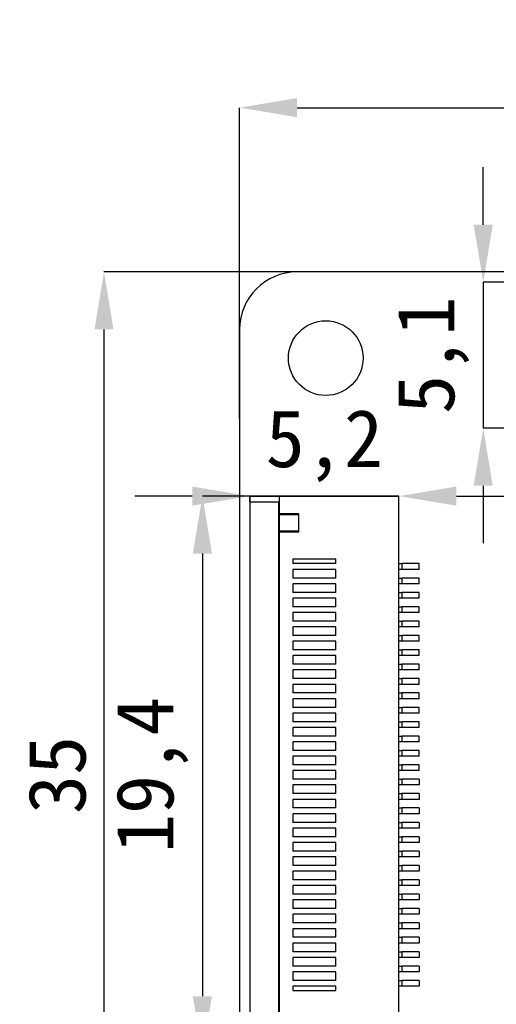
# Model space of a CAD drawing. Header units: millimetres. Extents: x 1707 to 1854, y 2274 to 2502.
# Tile 13 of 22: x 1707 to 1724, y 2379 to 2413. Entities that reach past the tile are written whole.
import ezdxf

# ---------------------------------------------------------------- set-up
doc = ezdxf.new("R2010")
doc.units = ezdxf.units.MM
doc.styles.add('黑体高度2mm', font='simhei.ttf', dxfattribs={"height": 2})
doc.dimstyles.new('红色高度2mm', dxfattribs={"dimtxt": 2, "dimasz": 2, "dimexe": 0, "dimexo": 0, "dimtad": 1, "dimdec": 1, "dimtxsty": '黑体高度2mm', "dimcen": 2.5, "dimclrd": 1, "dimclre": 1, "dimclrt": 1, "dimadec": 0, "dimazin": 0, "dimtfac": 1, "dimtdec": 1, "dimtmove": 0, "dimatfit": 3, "dimfxl": 1, "dimarcsym": 0})

# ---------------------------------------------------------------- blocks, each defined once
blk = doc.blocks.new('*D23')
at = {"color": 1, "lineweight": -2, "transparency": 16777216}
for p, q in [((1714.72, 2399.57), (1714.72, 2410.392)), ((1716.72, 2410.392), (1782.32, 2410.392)), ((1784.32, 2398.979), (1784.32, 2410.392))]:
    blk.add_line(p, q, dxfattribs=at)
at = {"color": 1, "transparency": 16777216}
for points in [[(1716.72, 2410.725), (1716.72, 2410.059), (1714.72, 2410.392)], [(1782.32, 2410.725), (1782.32, 2410.059), (1784.32, 2410.392)]]:
    blk.add_solid(points, dxfattribs=at)
at = {"layer": 'Defpoints', "color": 0, "transparency": 16777216}
for p in [(1784.32, 2410.392), (1714.72, 2399.57), (1784.32, 2398.979)]:
    blk.add_point(p, dxfattribs=at)
at = {"color": 1, "transparency": 16777216, "insert": (1749.52, 2412.14), "char_height": 2, "attachment_point": 5, "style": '黑体高度2mm'}
blk.add_mtext('69,6', dxfattribs=at)
blk = doc.blocks.new('*D24')
at = {"color": 1, "lineweight": -2, "transparency": 16777216}
for p, q in [((1720.769, 2404.679), (1709.996, 2404.679)), ((1709.996, 2402.679), (1709.996, 2371.679)), ((1720.769, 2369.679), (1709.996, 2369.679))]:
    blk.add_line(p, q, dxfattribs=at)
at = {"color": 1, "transparency": 16777216}
for points in [[(1709.663, 2402.679), (1710.33, 2402.679), (1709.996, 2404.679)], [(1709.663, 2371.679), (1710.33, 2371.679), (1709.996, 2369.679)]]:
    blk.add_solid(points, dxfattribs=at)
at = {"layer": 'Defpoints', "color": 0, "transparency": 16777216}
for p in [(1720.769, 2404.679), (1709.996, 2369.679), (1720.769, 2369.679)]:
    blk.add_point(p, dxfattribs=at)
at = {"color": 1, "transparency": 16777216, "insert": (1708.371, 2387.179), "char_height": 2, "attachment_point": 5, "rotation": 90, "style": '黑体高度2mm'}
blk.add_mtext('35', dxfattribs=at)
blk = doc.blocks.new('*D26')
at = {"color": 1, "lineweight": -2, "transparency": 16777216}
for p, q in [((1723.205, 2406.319), (1723.205, 2408.319)), ((1725.39, 2404.319), (1723.205, 2404.319)), ((1723.205, 2404.319), (1723.205, 2399.239)), ((1725.39, 2399.239), (1723.205, 2399.239)), ((1723.205, 2397.239), (1723.205, 2395.239))]:
    blk.add_line(p, q, dxfattribs=at)
at = {"color": 1, "transparency": 16777216}
for points in [[(1722.871, 2406.319), (1723.538, 2406.319), (1723.205, 2404.319)], [(1722.871, 2397.239), (1723.538, 2397.239), (1723.205, 2399.239)]]:
    blk.add_solid(points, dxfattribs=at)
at = {"layer": 'Defpoints', "color": 0, "transparency": 16777216}
for p in [(1725.39, 2404.319), (1723.205, 2399.239), (1725.39, 2399.239)]:
    blk.add_point(p, dxfattribs=at)
at = {"color": 1, "transparency": 16777216, "insert": (1721.456, 2401.779), "char_height": 2, "attachment_point": 5, "rotation": 90, "style": '黑体高度2mm'}
blk.add_mtext('5,1', dxfattribs=at)
blk = doc.blocks.new('*D29')
at = {"color": 1, "lineweight": -2, "transparency": 16777216}
for p, q in [((1720.27, 2396.879), (1713.424, 2396.879)), ((1713.424, 2394.879), (1713.424, 2379.479)), ((1720.27, 2377.479), (1713.424, 2377.479))]:
    blk.add_line(p, q, dxfattribs=at)
at = {"color": 1, "transparency": 16777216}
for points in [[(1713.091, 2394.879), (1713.757, 2394.879), (1713.424, 2396.879)], [(1713.091, 2379.479), (1713.757, 2379.479), (1713.424, 2377.479)]]:
    blk.add_solid(points, dxfattribs=at)
at = {"layer": 'Defpoints', "color": 0, "transparency": 16777216}
for p in [(1720.27, 2396.879), (1713.424, 2377.479), (1720.27, 2377.479)]:
    blk.add_point(p, dxfattribs=at)
at = {"color": 1, "transparency": 16777216, "insert": (1711.675, 2387.179), "char_height": 2, "attachment_point": 5, "rotation": 90, "style": '黑体高度2mm'}
blk.add_mtext('19,4', dxfattribs=at)
blk = doc.blocks.new('*D30')
at = {"color": 1, "lineweight": -2, "transparency": 16777216}
for p, q in [((1713.07, 2396.879), (1711.07, 2396.879)), ((1715.07, 2396.679), (1715.07, 2396.879)), ((1715.07, 2396.879), (1720.27, 2396.879)), ((1720.27, 2396.679), (1720.27, 2396.879)), ((1722.27, 2396.879), (1724.27, 2396.879))]:
    blk.add_line(p, q, dxfattribs=at)
at = {"color": 1, "transparency": 16777216}
for points in [[(1713.07, 2397.212), (1713.07, 2396.546), (1715.07, 2396.879)], [(1722.27, 2397.212), (1722.27, 2396.546), (1720.27, 2396.879)]]:
    blk.add_solid(points, dxfattribs=at)
at = {"layer": 'Defpoints', "color": 0, "transparency": 16777216}
for p in [(1720.27, 2396.879), (1715.07, 2396.679), (1720.27, 2396.679)]:
    blk.add_point(p, dxfattribs=at)
at = {"color": 1, "transparency": 16777216, "insert": (1717.67, 2398.627), "char_height": 2, "attachment_point": 5, "style": '黑体高度2mm'}
blk.add_mtext('5,2', dxfattribs=at)

msp = doc.modelspace()

# ---------------------------------------------------------------- linework, layer by layer
at = {"color": 7, "linetype": 'Continuous', "lineweight": 25}
for p, q in [((1782.32, 2404.679), (1716.72, 2404.679)), ((1714.72, 2402.679), (1714.72, 2371.679)), ((1715.07, 2396.879), (1715.07, 2396.679)), ((1715.07, 2396.879), (1716.092, 2396.879)), ((1716.092, 2396.879), (1716.092, 2396.259)), ((1720.27, 2396.879), (1716.092, 2396.879)), ((1720.27, 2377.479), (1720.27, 2396.879)), ((1715.07, 2396.679), (1715.07, 2377.679)), ((1715.07, 2396.679), (1716.072, 2396.679)), ((1716.072, 2396.679), (1716.072, 2377.679)), ((1716.786, 2396.259), (1716.092, 2396.259)), ((1716.092, 2396.239), (1716.766, 2396.239)), ((1716.092, 2396.239), (1716.092, 2395.66)), ((1716.766, 2396.239), (1716.766, 2395.66)), ((1716.786, 2395.64), (1716.786, 2396.259)), ((1716.766, 2395.66), (1716.092, 2395.66)), ((1716.092, 2395.64), (1716.786, 2395.64)), ((1716.092, 2395.64), (1716.092, 2378.718)), ((1718.07, 2394.679), (1716.57, 2394.679)), ((1716.57, 2394.679), (1716.57, 2394.529)), ((1718.07, 2394.529), (1716.57, 2394.529)), ((1718.07, 2394.529), (1718.07, 2394.679)), ((1720.27, 2394.529), (1720.37, 2394.529)), ((1720.37, 2394.529), (1720.37, 2394.329)), ((1720.97, 2394.529), (1720.37, 2394.529)), ((1720.97, 2394.329), (1720.97, 2394.529)), ((1716.57, 2394.329), (1716.57, 2394.029)), ((1718.07, 2394.329), (1716.57, 2394.329)), ((1718.07, 2394.029), (1718.07, 2394.329)), ((1720.37, 2394.329), (1720.27, 2394.329)), ((1720.97, 2394.329), (1720.37, 2394.329)), ((1718.07, 2394.029), (1716.57, 2394.029)), ((1718.07, 2393.829), (1716.57, 2393.829)), ((1716.57, 2393.829), (1716.57, 2393.529)), ((1718.07, 2393.529), (1718.07, 2393.829)), ((1720.27, 2394.029), (1720.37, 2394.029)), ((1720.37, 2393.829), (1720.27, 2393.829)), ((1720.37, 2394.029), (1720.37, 2393.829)), ((1720.97, 2394.029), (1720.37, 2394.029)), ((1720.97, 2393.829), (1720.37, 2393.829)), ((1720.97, 2393.829), (1720.97, 2394.029)), ((1716.072, 2393.479), (1716.092, 2393.479)), ((1718.07, 2393.529), (1716.57, 2393.529)), ((1720.27, 2393.529), (1720.37, 2393.529)), ((1720.37, 2393.529), (1720.37, 2393.329)), ((1720.97, 2393.529), (1720.37, 2393.529)), ((1720.97, 2393.329), (1720.97, 2393.529)), ((1718.07, 2393.329), (1716.57, 2393.329)), ((1716.57, 2393.329), (1716.57, 2393.029)), ((1718.07, 2393.029), (1716.57, 2393.029)), ((1718.07, 2393.029), (1718.07, 2393.329)), ((1720.37, 2393.329), (1720.27, 2393.329)), ((1720.27, 2393.029), (1720.37, 2393.029)), ((1720.97, 2393.329), (1720.37, 2393.329)), ((1720.37, 2393.029), (1720.37, 2392.829)), ((1720.97, 2393.029), (1720.37, 2393.029)), ((1720.97, 2392.829), (1720.97, 2393.029)), ((1718.07, 2392.829), (1716.57, 2392.829)), ((1716.57, 2392.829), (1716.57, 2392.529)), ((1718.07, 2392.529), (1718.07, 2392.829)), ((1720.37, 2392.829), (1720.27, 2392.829)), ((1720.97, 2392.829), (1720.37, 2392.829)), ((1718.07, 2392.529), (1716.57, 2392.529)), ((1720.27, 2392.529), (1720.37, 2392.529)), ((1720.37, 2392.529), (1720.37, 2392.329)), ((1720.97, 2392.529), (1720.37, 2392.529)), ((1720.97, 2392.329), (1720.97, 2392.529)), ((1718.07, 2392.329), (1716.57, 2392.329)), ((1716.57, 2392.329), (1716.57, 2392.029)), ((1718.07, 2392.029), (1716.57, 2392.029)), ((1718.07, 2392.029), (1718.07, 2392.329)), ((1720.37, 2392.329), (1720.27, 2392.329)), ((1720.27, 2392.029), (1720.37, 2392.029)), ((1720.97, 2392.329), (1720.37, 2392.329)), ((1720.37, 2392.029), (1720.37, 2391.829)), ((1720.97, 2392.029), (1720.37, 2392.029)), ((1720.97, 2391.829), (1720.97, 2392.029)), ((1718.07, 2391.829), (1716.57, 2391.829)), ((1716.57, 2391.829), (1716.57, 2391.529)), ((1718.07, 2391.529), (1718.07, 2391.829)), ((1720.37, 2391.829), (1720.27, 2391.829)), ((1720.97, 2391.829), (1720.37, 2391.829)), ((1718.07, 2391.529), (1716.57, 2391.529)), ((1718.07, 2391.329), (1716.57, 2391.329)), ((1716.57, 2391.329), (1716.57, 2391.029)), ((1718.07, 2391.029), (1718.07, 2391.329)), ((1720.27, 2391.529), (1720.37, 2391.529)), ((1720.37, 2391.329), (1720.27, 2391.329)), ((1720.37, 2391.529), (1720.37, 2391.329)), ((1720.97, 2391.529), (1720.37, 2391.529)), ((1720.97, 2391.329), (1720.37, 2391.329)), ((1720.97, 2391.329), (1720.97, 2391.529)), ((1718.07, 2391.029), (1716.57, 2391.029)), ((1720.27, 2391.029), (1720.37, 2391.029)), ((1720.37, 2391.029), (1720.37, 2390.829)), ((1720.97, 2391.029), (1720.37, 2391.029)), ((1720.97, 2390.829), (1720.97, 2391.029)), ((1718.07, 2390.829), (1716.57, 2390.829)), ((1716.57, 2390.829), (1716.57, 2390.529)), ((1718.07, 2390.529), (1718.07, 2390.829)), ((1720.37, 2390.829), (1720.27, 2390.829)), ((1720.97, 2390.829), (1720.37, 2390.829)), ((1718.07, 2390.529), (1716.57, 2390.529)), ((1718.07, 2390.329), (1716.57, 2390.329)), ((1716.57, 2390.329), (1716.57, 2390.029)), ((1718.07, 2390.029), (1718.07, 2390.329)), ((1720.27, 2390.529), (1720.37, 2390.529)), ((1720.37, 2390.329), (1720.27, 2390.329)), ((1720.37, 2390.529), (1720.37, 2390.329)), ((1720.97, 2390.529), (1720.37, 2390.529)), ((1720.97, 2390.329), (1720.37, 2390.329)), ((1720.97, 2390.329), (1720.97, 2390.529)), ((1718.07, 2390.029), (1716.57, 2390.029)), ((1720.27, 2390.029), (1720.37, 2390.029)), ((1720.37, 2390.029), (1720.37, 2389.829)), ((1720.97, 2390.029), (1720.37, 2390.029)), ((1720.97, 2389.829), (1720.97, 2390.029)), ((1718.07, 2389.829), (1716.57, 2389.829)), ((1716.57, 2389.829), (1716.57, 2389.529)), ((1718.07, 2389.529), (1718.07, 2389.829)), ((1720.37, 2389.829), (1720.27, 2389.829)), ((1720.97, 2389.829), (1720.37, 2389.829)), ((1718.07, 2389.529), (1716.57, 2389.529)), ((1718.07, 2389.329), (1716.57, 2389.329)), ((1716.57, 2389.329), (1716.57, 2389.029)), ((1718.07, 2389.029), (1718.07, 2389.329)), ((1720.27, 2389.529), (1720.37, 2389.529)), ((1720.37, 2389.329), (1720.27, 2389.329)), ((1720.37, 2389.529), (1720.37, 2389.329)), ((1720.97, 2389.529), (1720.37, 2389.529)), ((1720.97, 2389.329), (1720.37, 2389.329)), ((1720.97, 2389.329), (1720.97, 2389.529)), ((1718.07, 2389.029), (1716.57, 2389.029)), ((1720.27, 2389.029), (1720.37, 2389.029)), ((1720.37, 2389.029), (1720.37, 2388.829)), ((1720.97, 2389.029), (1720.37, 2389.029)), ((1720.97, 2388.829), (1720.97, 2389.029)), ((1718.07, 2388.829), (1716.57, 2388.829)), ((1716.57, 2388.829), (1716.57, 2388.529)), ((1718.07, 2388.529), (1718.07, 2388.829)), ((1720.37, 2388.829), (1720.27, 2388.829)), ((1720.97, 2388.829), (1720.37, 2388.829)), ((1718.07, 2388.529), (1716.57, 2388.529)), ((1718.07, 2388.329), (1716.57, 2388.329)), ((1716.57, 2388.329), (1716.57, 2388.029)), ((1718.07, 2388.029), (1718.07, 2388.329)), ((1720.27, 2388.529), (1720.37, 2388.529)), ((1720.37, 2388.329), (1720.27, 2388.329)), ((1720.37, 2388.529), (1720.37, 2388.329)), ((1720.97, 2388.529), (1720.37, 2388.529)), ((1720.97, 2388.329), (1720.37, 2388.329)), ((1720.97, 2388.329), (1720.97, 2388.529)), ((1718.07, 2388.029), (1716.57, 2388.029)), ((1720.27, 2388.029), (1720.37, 2388.029)), ((1720.37, 2388.029), (1720.37, 2387.829)), ((1720.97, 2388.029), (1720.37, 2388.029)), ((1720.97, 2387.829), (1720.97, 2388.029)), ((1718.07, 2387.829), (1716.57, 2387.829)), ((1716.57, 2387.829), (1716.57, 2387.529)), ((1718.07, 2387.529), (1718.07, 2387.829)), ((1720.37, 2387.829), (1720.27, 2387.829)), ((1720.97, 2387.829), (1720.37, 2387.829)), ((1718.07, 2387.529), (1716.57, 2387.529)), ((1718.07, 2387.329), (1716.57, 2387.329)), ((1716.57, 2387.329), (1716.57, 2387.029)), ((1718.07, 2387.029), (1718.07, 2387.329)), ((1720.27, 2387.529), (1720.37, 2387.529)), ((1720.37, 2387.329), (1720.27, 2387.329)), ((1720.37, 2387.529), (1720.37, 2387.329)), ((1720.97, 2387.529), (1720.37, 2387.529)), ((1720.97, 2387.329), (1720.37, 2387.329)), ((1720.97, 2387.329), (1720.97, 2387.529)), ((1718.07, 2387.029), (1716.57, 2387.029)), ((1720.27, 2387.029), (1720.37, 2387.029)), ((1720.37, 2387.029), (1720.37, 2386.829)), ((1720.97, 2387.029), (1720.37, 2387.029)), ((1720.97, 2387.029), (1720.97, 2386.829)), ((1718.07, 2386.829), (1716.57, 2386.829)), ((1716.57, 2386.829), (1716.57, 2386.529)), ((1718.07, 2386.529), (1716.57, 2386.529)), ((1718.07, 2386.529), (1718.07, 2386.829)), ((1720.37, 2386.829), (1720.27, 2386.829)), ((1720.27, 2386.529), (1720.37, 2386.529)), ((1720.97, 2386.829), (1720.37, 2386.829)), ((1720.37, 2386.529), (1720.37, 2386.329)), ((1720.97, 2386.529), (1720.37, 2386.529)), ((1720.97, 2386.529), (1720.97, 2386.329)), ((1718.07, 2386.329), (1716.57, 2386.329)), ((1716.57, 2386.329), (1716.57, 2386.029)), ((1718.07, 2386.029), (1718.07, 2386.329)), ((1720.37, 2386.329), (1720.27, 2386.329)), ((1720.97, 2386.329), (1720.37, 2386.329)), ((1718.07, 2386.029), (1716.57, 2386.029)), ((1720.27, 2386.029), (1720.37, 2386.029)), ((1720.37, 2386.029), (1720.37, 2385.829)), ((1720.97, 2386.029), (1720.37, 2386.029)), ((1720.97, 2386.029), (1720.97, 2385.829)), ((1718.07, 2385.829), (1716.57, 2385.829)), ((1716.57, 2385.829), (1716.57, 2385.529)), ((1718.07, 2385.529), (1716.57, 2385.529)), ((1718.07, 2385.529), (1718.07, 2385.829)), ((1720.37, 2385.829), (1720.27, 2385.829)), ((1720.27, 2385.529), (1720.37, 2385.529)), ((1720.97, 2385.829), (1720.37, 2385.829)), ((1720.37, 2385.529), (1720.37, 2385.329)), ((1720.97, 2385.529), (1720.37, 2385.529)), ((1720.97, 2385.529), (1720.97, 2385.329)), ((1718.07, 2385.329), (1716.57, 2385.329)), ((1716.57, 2385.329), (1716.57, 2385.029)), ((1718.07, 2385.029), (1718.07, 2385.329)), ((1720.37, 2385.329), (1720.27, 2385.329)), ((1720.97, 2385.329), (1720.37, 2385.329)), ((1718.07, 2385.029), (1716.57, 2385.029)), ((1718.07, 2384.829), (1716.57, 2384.829)), ((1716.57, 2384.829), (1716.57, 2384.529)), ((1718.07, 2384.529), (1718.07, 2384.829)), ((1720.27, 2385.029), (1720.37, 2385.029)), ((1720.37, 2384.829), (1720.27, 2384.829)), ((1720.37, 2385.029), (1720.37, 2384.829)), ((1720.97, 2385.029), (1720.37, 2385.029)), ((1720.97, 2384.829), (1720.37, 2384.829)), ((1720.97, 2385.029), (1720.97, 2384.829)), ((1718.07, 2384.529), (1716.57, 2384.529)), ((1720.27, 2384.529), (1720.37, 2384.529)), ((1720.37, 2384.529), (1720.37, 2384.329)), ((1720.97, 2384.529), (1720.37, 2384.529)), ((1720.97, 2384.529), (1720.97, 2384.329)), ((1718.07, 2384.329), (1716.57, 2384.329)), ((1716.57, 2384.329), (1716.57, 2384.029)), ((1718.07, 2384.029), (1718.07, 2384.329)), ((1720.37, 2384.329), (1720.27, 2384.329)), ((1720.97, 2384.329), (1720.37, 2384.329)), ((1718.07, 2384.029), (1716.57, 2384.029)), ((1718.07, 2383.829), (1716.57, 2383.829)), ((1716.57, 2383.829), (1716.57, 2383.529)), ((1718.07, 2383.529), (1718.07, 2383.829)), ((1720.27, 2384.029), (1720.37, 2384.029)), ((1720.37, 2383.829), (1720.27, 2383.829)), ((1720.37, 2384.029), (1720.37, 2383.829)), ((1720.97, 2384.029), (1720.37, 2384.029)), ((1720.97, 2383.829), (1720.37, 2383.829)), ((1720.97, 2384.029), (1720.97, 2383.829)), ((1718.07, 2383.529), (1716.57, 2383.529)), ((1720.27, 2383.529), (1720.37, 2383.529)), ((1720.37, 2383.529), (1720.37, 2383.329)), ((1720.97, 2383.529), (1720.37, 2383.529)), ((1720.97, 2383.529), (1720.97, 2383.329)), ((1718.07, 2383.329), (1716.57, 2383.329)), ((1716.57, 2383.329), (1716.57, 2383.029)), ((1718.07, 2383.029), (1718.07, 2383.329)), ((1720.37, 2383.329), (1720.27, 2383.329)), ((1720.97, 2383.329), (1720.37, 2383.329)), ((1718.07, 2383.029), (1716.57, 2383.029)), ((1718.07, 2382.829), (1716.57, 2382.829)), ((1716.57, 2382.829), (1716.57, 2382.529)), ((1718.07, 2382.529), (1718.07, 2382.829)), ((1720.27, 2383.029), (1720.37, 2383.029)), ((1720.37, 2382.829), (1720.27, 2382.829)), ((1720.37, 2383.029), (1720.37, 2382.829)), ((1720.97, 2383.029), (1720.37, 2383.029)), ((1720.97, 2382.829), (1720.37, 2382.829)), ((1720.97, 2383.029), (1720.97, 2382.829)), ((1718.07, 2382.529), (1716.57, 2382.529)), ((1720.27, 2382.529), (1720.37, 2382.529)), ((1720.37, 2382.529), (1720.37, 2382.329)), ((1720.97, 2382.529), (1720.37, 2382.529)), ((1720.97, 2382.529), (1720.97, 2382.329)), ((1718.07, 2382.329), (1716.57, 2382.329)), ((1716.57, 2382.329), (1716.57, 2382.029)), ((1718.07, 2382.029), (1718.07, 2382.329)), ((1720.37, 2382.329), (1720.27, 2382.329)), ((1720.97, 2382.329), (1720.37, 2382.329)), ((1718.07, 2382.029), (1716.57, 2382.029)), ((1718.07, 2381.829), (1716.57, 2381.829)), ((1716.57, 2381.829), (1716.57, 2381.529)), ((1718.07, 2381.529), (1718.07, 2381.829)), ((1720.27, 2382.029), (1720.37, 2382.029)), ((1720.37, 2381.829), (1720.27, 2381.829)), ((1720.37, 2382.029), (1720.37, 2381.829)), ((1720.97, 2382.029), (1720.37, 2382.029)), ((1720.97, 2381.829), (1720.37, 2381.829)), ((1720.97, 2382.029), (1720.97, 2381.829)), ((1718.07, 2381.529), (1716.57, 2381.529)), ((1720.27, 2381.529), (1720.37, 2381.529)), ((1720.37, 2381.529), (1720.37, 2381.329)), ((1720.97, 2381.529), (1720.37, 2381.529)), ((1720.97, 2381.529), (1720.97, 2381.329)), ((1718.07, 2381.329), (1716.57, 2381.329)), ((1716.57, 2381.329), (1716.57, 2381.029)), ((1718.07, 2381.029), (1718.07, 2381.329)), ((1720.37, 2381.329), (1720.27, 2381.329)), ((1720.97, 2381.329), (1720.37, 2381.329)), ((1718.07, 2381.029), (1716.57, 2381.029)), ((1718.07, 2380.829), (1716.57, 2380.829)), ((1716.57, 2380.829), (1716.57, 2380.529)), ((1718.07, 2380.529), (1718.07, 2380.829)), ((1720.27, 2381.029), (1720.37, 2381.029)), ((1720.37, 2380.829), (1720.27, 2380.829)), ((1720.37, 2381.029), (1720.37, 2380.829)), ((1720.97, 2381.029), (1720.37, 2381.029)), ((1720.97, 2380.829), (1720.37, 2380.829)), ((1720.97, 2381.029), (1720.97, 2380.829)), ((1718.07, 2380.529), (1716.57, 2380.529)), ((1720.27, 2380.529), (1720.37, 2380.529)), ((1720.37, 2380.529), (1720.37, 2380.329)), ((1720.97, 2380.529), (1720.37, 2380.529)), ((1720.97, 2380.529), (1720.97, 2380.329)), ((1718.07, 2380.329), (1716.57, 2380.329)), ((1716.57, 2380.329), (1716.57, 2380.029)), ((1718.07, 2380.029), (1716.57, 2380.029)), ((1718.07, 2380.029), (1718.07, 2380.329)), ((1720.37, 2380.329), (1720.27, 2380.329)), ((1720.27, 2380.029), (1720.37, 2380.029)), ((1720.97, 2380.329), (1720.37, 2380.329)), ((1720.37, 2380.029), (1720.37, 2379.829)), ((1720.97, 2380.029), (1720.37, 2380.029)), ((1720.97, 2380.029), (1720.97, 2379.829)), ((1718.07, 2379.829), (1716.57, 2379.829)), ((1716.57, 2379.829), (1716.57, 2379.679)), ((1716.57, 2379.679), (1718.07, 2379.679)), ((1718.07, 2379.679), (1718.07, 2379.829)), ((1720.37, 2379.829), (1720.27, 2379.829)), ((1720.97, 2379.829), (1720.37, 2379.829))]:
    msp.add_line(p, q, dxfattribs=at)
msp.add_circle((1717.72, 2401.679), 1.3, dxfattribs=at)
msp.add_arc((1716.72, 2402.679), 2, 90, 180, dxfattribs=at)

# ---------------------------------------------------------------- dimensions: what is measured, and where the dimension line sits
at = {"color": 3}
dim = msp.add_linear_dim(base=(1784.32, 2410.392), p1=(1714.72, 2399.57), p2=(1784.32, 2398.979), dimstyle='红色高度2mm', dxfattribs=at)
dim.commit()
dim.dimension.update_dxf_attribs({"geometry": '*D23', "text_midpoint": (1749.52, 2412.14)})
for base, p1, p2, picture, middle in [((1723.205, 2399.239), (1725.39, 2404.319), (1725.39, 2399.239), '*D26', (1721.456, 2401.779)), ((1709.996, 2369.679), (1720.769, 2404.679), (1720.769, 2369.679), '*D24', (1708.371, 2387.179)), ((1713.424, 2377.479), (1720.27, 2396.879), (1720.27, 2377.479), '*D29', (1711.675, 2387.179))]:
    dim = msp.add_linear_dim(base=base, p1=p1, p2=p2, angle=90, dimstyle='红色高度2mm', dxfattribs=at)
    dim.commit()
    dim.dimension.update_dxf_attribs({"geometry": picture, "text_midpoint": middle})
dim = msp.add_linear_dim(base=(1720.27, 2396.879), p1=(1715.07, 2396.679), p2=(1720.27, 2396.679), dimstyle='红色高度2mm', dxfattribs=at)
dim.commit()
dim.dimension.update_dxf_attribs({"geometry": '*D30', "text_midpoint": (1717.67, 2396.879), "dimtype": 160})

doc.saveas('drawing.dxf')
